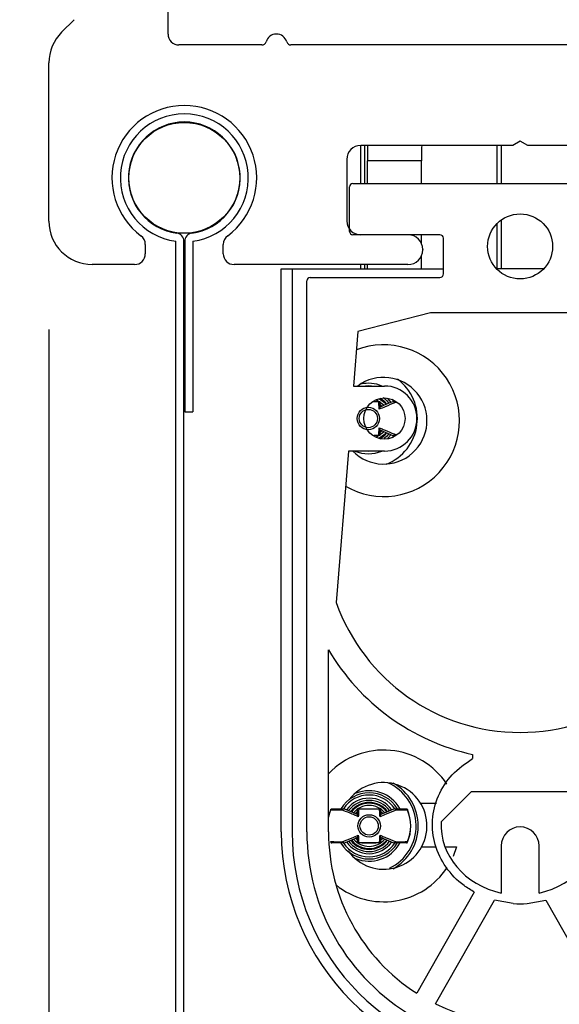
# Model space of a CAD drawing. Header units: inches. Extents: x 218.9 to 312.4, y 214.8 to 247.8.
# Tile 112 of 256: x 244.834 to 245.068, y 216.632 to 217.058. Entities that reach past the tile are written whole.
import ezdxf

# ---------------------------------------------------------------- set-up
doc = ezdxf.new("R2010")
doc.units = ezdxf.units.IN
doc.header["$LTSCALE"] = 0.25
doc.header["$MEASUREMENT"] = 0
doc.layers.add('ANNOTATIONS', color=1, linetype='Continuous')
doc.layers.add('DETAILS', color=4, linetype='Continuous')
doc.styles.add('ARIAL', font='arial.ttf', dxfattribs={"height": 0.09375})
doc.dimstyles.new('STANDARD$0', dxfattribs={"dimtxt": 0.09375, "dimasz": 0.09375, "dimexe": 0.03125, "dimexo": 0.046875, "dimgap": 0.09, "dimtad": 0, "dimtih": 1, "dimtoh": 1, "dimdec": 4, "dimzin": 0, "dimdsep": 46, "dimtxsty": 'ARIAL', "dimcen": 0.09, "dimadec": 0, "dimazin": 0, "dimtfac": 1, "dimtdec": 4, "dimtofl": 0, "dimtmove": 0, "dimatfit": 1, "dimfxl": 1, "dimtolj": 1, "dimtzin": 0, "dimarcsym": 0})

# ---------------------------------------------------------------- blocks, each defined once
blk = doc.blocks.new('*D104')
at = {"layer": 'ANNOTATIONS', "color": 0, "lineweight": -2, "transparency": 16777216}
for p, q in [((244.9734276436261, 218.1003702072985), (244.5667855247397, 218.1003702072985)), ((244.5980355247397, 218.0066202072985), (244.5980355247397, 217.4033444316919)), ((244.5980355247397, 216.5231211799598), (244.5980355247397, 217.1263969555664)), ((245.0037118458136, 216.4293711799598), (244.5667855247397, 216.4293711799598))]:
    blk.add_line(p, q, dxfattribs=at)
at = {"layer": 'ANNOTATIONS', "color": 0, "transparency": 16777216}
for points in [[(244.5824105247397, 218.0066202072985), (244.6136605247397, 218.0066202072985), (244.5980355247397, 218.1003702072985)], [(244.5824105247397, 216.5231211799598), (244.6136605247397, 216.5231211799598), (244.5980355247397, 216.4293711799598)]]:
    blk.add_solid(points, dxfattribs=at)
at = {"layer": 'defpoints', "color": 0, "transparency": 16777216}
for p in [(245.0203026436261, 218.1003702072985), (244.5980355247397, 216.4293711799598), (245.0505868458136, 216.4293711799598)]:
    blk.add_point(p, dxfattribs=at)
at = {"layer": 'ANNOTATIONS', "color": 0, "transparency": 16777216, "insert": (244.5980355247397, 217.264870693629), "char_height": 0.09375, "attachment_point": 5, "style": 'ARIAL'}
blk.add_mtext('\\A1;11 1/2"', dxfattribs=at)
blk = doc.blocks.new('*D105')
at = {"layer": 'ANNOTATIONS', "color": 0, "lineweight": -2, "transparency": 16777216}
for p, q in [((244.846865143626, 216.9238077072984), (244.846865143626, 216.269871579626)), ((245.254677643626, 216.9238077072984), (245.254677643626, 216.269871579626)), ((244.753115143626, 216.301121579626), (244.659365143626, 216.301121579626)), ((245.348427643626, 216.301121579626), (245.442177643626, 216.301121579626))]:
    blk.add_line(p, q, dxfattribs=at)
at = {"layer": 'ANNOTATIONS', "color": 0, "transparency": 16777216}
for points in [[(244.753115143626, 216.316746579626), (244.753115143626, 216.285496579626), (244.846865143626, 216.301121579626)], [(245.348427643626, 216.316746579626), (245.348427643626, 216.285496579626), (245.254677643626, 216.301121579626)]]:
    blk.add_solid(points, dxfattribs=at)
at = {"layer": 'defpoints', "color": 0, "transparency": 16777216}
for p in [(244.846865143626, 216.9706827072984), (245.254677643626, 216.9706827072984), (244.846865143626, 216.301121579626)]:
    blk.add_point(p, dxfattribs=at)
at = {"layer": 'ANNOTATIONS', "color": 0, "transparency": 16777216, "insert": (244.3690432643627, 216.301121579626), "char_height": 0.09375, "attachment_point": 5, "style": 'ARIAL'}
blk.add_mtext('\\A1;2 3/16"', dxfattribs=at)
blk = doc.blocks.new('*D106')
at = {"layer": 'ANNOTATIONS', "color": 0, "lineweight": -2, "transparency": 16777216}
for p, q in [((245.4529109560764, 217.220909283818), (245.4529109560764, 216.0946774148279)), ((244.846865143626, 216.9238077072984), (244.846865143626, 216.0946774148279)), ((244.753115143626, 216.1259274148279), (244.659365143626, 216.1259274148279)), ((245.5466609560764, 216.1259274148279), (245.6404109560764, 216.1259274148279))]:
    blk.add_line(p, q, dxfattribs=at)
at = {"layer": 'ANNOTATIONS', "color": 0, "transparency": 16777216}
for points in [[(244.753115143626, 216.1415524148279), (244.753115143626, 216.1103024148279), (244.846865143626, 216.1259274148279)], [(245.5466609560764, 216.1415524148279), (245.5466609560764, 216.1103024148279), (245.4529109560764, 216.1259274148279)]]:
    blk.add_solid(points, dxfattribs=at)
at = {"layer": 'defpoints', "color": 0, "transparency": 16777216}
for p in [(245.4529109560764, 217.267784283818), (244.846865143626, 216.9706827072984), (244.846865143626, 216.1259274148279)]:
    blk.add_point(p, dxfattribs=at)
at = {"layer": 'ANNOTATIONS', "color": 0, "transparency": 16777216, "insert": (245.1577792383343, 216.1259274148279), "char_height": 0.09375, "attachment_point": 5, "style": 'ARIAL'}
blk.add_mtext('\\A1;3 1/4"', dxfattribs=at)

msp = doc.modelspace()

# ---------------------------------------------------------------- linework, layer by layer
at = {"layer": 'DETAILS'}
for p, q in [((244.898427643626, 217.0516358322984), (244.898427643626, 217.0875343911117)), ((244.8523568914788, 217.0524400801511), (244.8577796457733, 217.0578628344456)), ((244.9390137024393, 217.0469483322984), (244.903115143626, 217.0469483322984)), ((245.1499512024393, 217.0469483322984), (244.9515915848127, 217.0469483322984)), ((244.846865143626, 216.9706827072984), (244.846865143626, 217.0391818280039)), ((244.9816732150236, 217.0034475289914), (244.9816732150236, 216.9869690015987)), ((245.0475237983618, 217.0034483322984), (244.981771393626, 217.0034483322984)), ((244.9835482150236, 216.9869690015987), (244.9835482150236, 217.0034483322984)), ((245.0407357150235, 217.0034483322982), (245.0407357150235, 216.9869690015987)), ((245.0426107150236, 217.0034483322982), (245.0426107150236, 216.9869690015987)), ((245.050771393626, 217.0053233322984), (245.0475237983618, 217.0034483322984)), ((245.0540189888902, 217.0034483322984), (245.050771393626, 217.0053233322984)), ((245.119771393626, 217.0034483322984), (245.0540189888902, 217.0034483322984)), ((244.975771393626, 216.9974483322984), (244.975771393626, 216.9708233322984)), ((245.0080830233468, 216.9968049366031), (244.984677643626, 216.9968049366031)), ((244.984677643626, 216.9869690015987), (244.984677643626, 216.9968049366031)), ((245.0080830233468, 216.9869690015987), (245.0080830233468, 216.9968049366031)), ((244.9769326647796, 216.9662997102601), (244.9769326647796, 216.9854926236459)), ((244.9784090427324, 216.9869690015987), (245.1230940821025, 216.9869690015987)), ((245.0407357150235, 216.969652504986), (245.0407357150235, 216.9500595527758)), ((245.0426107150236, 216.9712479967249), (245.0426107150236, 216.9500595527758)), ((245.0160566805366, 216.9648233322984), (244.9784090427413, 216.9648233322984)), ((245.0080830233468, 216.9609252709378), (245.0080830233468, 216.9648233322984)), ((245.0175330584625, 216.9478449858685), (245.0175330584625, 216.9633469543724)), ((244.888583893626, 216.9606046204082), (244.888583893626, 216.9566202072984)), ((244.901767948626, 216.5781900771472), (244.901767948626, 216.9619977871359)), ((244.9052743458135, 216.5781900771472), (244.9052743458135, 216.9619977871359)), ((244.9056434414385, 216.9619977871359), (244.9056434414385, 216.8881788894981)), ((244.909149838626, 216.9619977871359), (244.909149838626, 216.8881788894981)), ((244.922333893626, 216.9566202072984), (244.922333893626, 216.9606046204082)), ((245.0080830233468, 216.9500595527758), (245.0080830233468, 216.9558307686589)), ((245.008583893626, 216.9584483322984), (245.008583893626, 216.9583077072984)), ((244.883896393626, 216.9519327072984), (244.865615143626, 216.9519327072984)), ((245.002208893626, 216.9519327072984), (244.927021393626, 216.9519327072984)), ((244.9816732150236, 216.9519327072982), (244.9816732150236, 216.9500595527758)), ((244.9835482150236, 216.9500595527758), (244.9835482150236, 216.9519327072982)), ((244.984677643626, 216.9500595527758), (244.984677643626, 216.9519327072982)), ((244.9474051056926, 216.9500595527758), (245.0175330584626, 216.9500595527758)), ((244.9474051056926, 216.7064571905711), (244.9474051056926, 216.9500595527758)), ((244.9520926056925, 216.9500595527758), (244.9520926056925, 216.7064571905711)), ((244.9599543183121, 216.9463686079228), (245.0160566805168, 216.9463686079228)), ((245.0609121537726, 216.9500595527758), (245.0405909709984, 216.9500595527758)), ((244.9584779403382, 216.7064571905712), (244.9584779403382, 216.9448922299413)), ((245.0119878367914, 216.931055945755), (244.9805481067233, 216.9229311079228)), ((245.0895152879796, 216.931055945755), (245.0119878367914, 216.931055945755)), ((244.9805481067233, 216.9229311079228), (244.9786704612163, 216.8993878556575)), ((244.9786704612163, 216.8993878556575), (244.9920484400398, 216.8993878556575)), ((244.996183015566, 216.8927495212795), (244.9954450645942, 216.893750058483)), ((244.9056434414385, 216.8881788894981), (244.909149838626, 216.8881788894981)), ((244.9900498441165, 216.8804368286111), (244.9956213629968, 216.8780442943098)), ((244.9955418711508, 216.8770212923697), (244.9961736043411, 216.8778871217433)), ((244.9764274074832, 216.8712628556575), (244.971202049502, 216.8057436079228)), ((244.9920484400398, 216.8712628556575), (244.9764274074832, 216.8712628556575)), ((244.9678529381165, 216.7064571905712), (244.9678529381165, 216.7852699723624)), ((245.030117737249, 216.7400163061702), (245.030117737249, 216.7381768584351)), ((245.0165560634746, 216.7108567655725), (245.0297057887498, 216.724006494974)), ((245.0297057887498, 216.724006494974), (245.0717973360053, 216.724006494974)), ((244.980441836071, 216.7139535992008), (244.9748703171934, 216.7163461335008)), ((245.0146208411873, 216.7187768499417), (245.0077352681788, 216.7187768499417)), ((244.9904018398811, 216.7041765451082), (244.9959733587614, 216.701784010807)), ((245.0080915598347, 216.6999676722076), (245.014470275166, 216.6999676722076)), ((245.0182622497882, 216.6999676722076), (245.0232225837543, 216.6999676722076)), ((245.0232225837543, 216.6999676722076), (245.0217129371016, 216.6958110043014)), ((245.0425484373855, 216.7004542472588), (245.0425484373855, 216.6800393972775)), ((245.0589546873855, 216.6800393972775), (245.0589546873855, 216.7004542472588)), ((245.0309247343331, 216.6804136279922), (245.0060097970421, 216.6366692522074)), ((245.0141756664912, 216.6320637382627), (245.0397019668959, 216.6768815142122)), ((245.0477828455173, 216.6755085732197), (245.0397019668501, 216.6768815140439)), ((245.0537202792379, 216.6755085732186), (245.0618011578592, 216.6768815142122)), ((245.0618011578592, 216.6768815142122), (245.0873274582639, 216.6320637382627))]:
    msp.add_line(p, q, dxfattribs=at)
at = {"layer": 'DETAILS', "flags": 128}
for points in [[(244.9824611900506, 216.8993878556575), (244.9850698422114, 216.8996277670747), (244.9876784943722, 216.8993878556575)], [(244.9885665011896, 216.8934642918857), (244.9913335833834, 216.8915890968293), (244.9918502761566, 216.8910257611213)], [(244.9898721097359, 216.8938632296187), (244.9919964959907, 216.8922520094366), (244.9927492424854, 216.8914067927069)], [(244.9909431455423, 216.8906397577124), (244.990670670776, 216.8909261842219), (244.990070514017, 216.8914679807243)], [(244.9930535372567, 216.8915692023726), (244.992236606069, 216.8924921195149), (244.9902626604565, 216.8940293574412)], [(244.991477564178, 216.894355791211), (244.9928995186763, 216.8931550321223), (244.9939653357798, 216.8919191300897)], [(244.9932664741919, 216.8941039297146), (244.9935624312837, 216.8938179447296), (244.9948533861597, 216.8922917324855)], [(244.9918433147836, 216.8796166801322), (244.9913335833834, 216.8790616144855), (244.9885944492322, 216.8771984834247)], [(244.9927366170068, 216.8792280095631), (244.9919964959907, 216.8783987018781), (244.9896098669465, 216.8766451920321)], [(244.9901397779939, 216.8792397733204), (244.990670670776, 216.8797245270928), (244.9909690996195, 216.8800397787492)], [(244.9901710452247, 216.8765673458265), (244.992236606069, 216.8781585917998), (244.9930779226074, 216.8791128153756)], [(244.99394549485, 216.8787048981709), (244.9928995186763, 216.8774956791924), (244.9919186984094, 216.8766247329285)], [(244.9948285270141, 216.8783241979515), (244.9935624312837, 216.8768327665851), (244.9933124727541, 216.8765899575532)], [(244.9876784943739, 216.8712628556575), (244.9850698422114, 216.87102294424), (244.982461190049, 216.8712628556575)], [(244.9688185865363, 216.716118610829), (244.9681940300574, 216.7144151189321), (244.9678529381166, 216.7131582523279)], [(244.9687674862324, 216.7158402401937), (244.9681917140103, 216.7142024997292), (244.9678529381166, 216.7128866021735)], [(244.9803374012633, 216.715138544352), (244.9798210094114, 216.7146659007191), (244.9795447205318, 216.7143752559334)], [(244.9912951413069, 216.7143794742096), (244.9910226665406, 216.7146659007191), (244.9904225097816, 216.7152076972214)], [(244.9795373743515, 216.7037630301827), (244.9798210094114, 216.70346424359), (244.9803813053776, 216.7029551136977)], [(244.9904917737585, 216.7029794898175), (244.9910226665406, 216.70346424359), (244.9913210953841, 216.7037794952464)]]:
    msp.add_lwpolyline(points, dxfattribs=at)
at = {"layer": 'DETAILS'}
for centre, radius in [((244.905458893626, 216.9894327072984), 0.02399114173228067), ((245.0507515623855, 216.9597815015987), 0.01406250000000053), ((244.9920484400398, 216.8853253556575), 0.008906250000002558), ((244.9850698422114, 216.8853253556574), 0.004841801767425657), ((244.9850698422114, 216.8853253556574), 0.003963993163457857), ((244.985421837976, 216.7090650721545), 0.004841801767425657), ((244.985421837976, 216.7090650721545), 0.003963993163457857)]:
    msp.add_circle(centre, radius, dxfattribs=at)
for centre, radius, start, end in [((244.865615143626, 217.0391818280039), 0.0187500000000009, 134.9999999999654, 180), ((244.903115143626, 217.0516358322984), 0.00468750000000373, 180, 270), ((244.945302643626, 217.0469483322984), 0.00468750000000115, 16.60154959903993, 163.3984504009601), ((244.9390137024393, 217.0488233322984), 0.001875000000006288, 270, 343.3984504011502), ((244.9515915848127, 217.0488233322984), 0.001875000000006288, 196.6015495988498, 270), ((244.905458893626, 216.9894327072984), 0.03131250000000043, 306.7953301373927, 233.2046698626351), ((244.905458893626, 216.9894327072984), 0.02768208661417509, 277.662255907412, 262.3377440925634), ((244.905458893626, 216.9894327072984), 0.02417568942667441, 277.6622559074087, 262.3377440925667), ((244.981771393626, 216.9974483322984), 0.006000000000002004, 90, 180), ((245.3206874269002, 216.996907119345), 0.3360097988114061, 178.8845338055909, 180.017424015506), ((245.3440928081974, 216.996907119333), 0.3360098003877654, 178.8845338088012, 180.0174240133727), ((244.9784090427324, 216.9854926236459), 0.001476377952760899, 90, 180), ((244.865615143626, 216.9706827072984), 0.01874999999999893, 180, 270), ((244.981771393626, 216.9708233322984), 0.006000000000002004, 180, 270), ((244.883896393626, 216.9606046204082), 0.004687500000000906, 0, 53.2046698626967), ((244.901767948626, 216.9619977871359), 0.003506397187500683, 0, 82.33774409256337), ((244.909149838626, 216.9619977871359), 0.003506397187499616, 97.66225590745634, 180), ((244.927021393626, 216.9606046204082), 0.004687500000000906, 126.7953301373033, 180), ((244.9784090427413, 216.9662997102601), 0.001476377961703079, 180, 270), ((245.002208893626, 216.9584483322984), 0.006374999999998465, 0, 90), ((245.0160566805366, 216.9633469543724), 0.001476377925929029, 0, 90), ((244.883896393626, 216.9566202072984), 0.004687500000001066, 270, 0), ((244.927021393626, 216.9566202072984), 0.004687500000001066, 180, 270), ((245.002208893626, 216.9583077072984), 0.006374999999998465, 270, 0), ((244.9599543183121, 216.9448922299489), 0.00147637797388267, 90, 180.0000002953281), ((245.0160566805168, 216.9478449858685), 0.001476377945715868, 270, 0), ((244.9916964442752, 216.8843775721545), 0.03281250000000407, 239.8396244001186, 111.0406552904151), ((244.9916964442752, 216.8843775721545), 0.01875000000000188, 224.3830180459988, 126.8174867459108), ((244.9850698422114, 216.8853253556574), 0.01523991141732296, 67.33023205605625, 102.5093597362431), ((244.9920484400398, 216.8853253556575), 0.01406250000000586, 270, 90), ((244.9850698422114, 216.8853253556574), 0.021237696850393, 291.5290813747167, 53.39441931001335), ((244.9850698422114, 216.8853253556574), 0.01523991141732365, 247.330232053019, 292.6697679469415), ((245.0507515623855, 216.8338686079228), 0.08437500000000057, 199.4712206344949, 340.5287793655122), ((245.0507515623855, 216.8338686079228), 0.0960937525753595, 210.3806127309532, 257.6005483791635), ((244.9916964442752, 216.7090650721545), 0.03281250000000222, 33.44872817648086, 136.2378066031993), ((244.9916964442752, 216.7090650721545), 0.01874999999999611, 215.0500800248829, 142.4172940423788), ((244.985421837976, 216.7090650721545), 0.02030019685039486, 295.6210902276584, 66.71235897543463), ((244.985421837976, 216.7090650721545), 0.02123769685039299, 299.1977721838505, 60.49139116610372), ((244.985421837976, 216.7090650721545), 0.01430241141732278, 31.7616542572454, 148.2248327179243), ((244.985421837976, 216.7090650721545), 0.01336491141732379, 33.7449404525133, 146.0361977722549), ((244.985421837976, 216.7090650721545), 0.01201033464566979, 35.45278402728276, 144.381844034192), ((244.985421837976, 216.7090650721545), 0.01523991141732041, 29.62997182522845, 111.6135480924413), ((244.985421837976, 216.7090650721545), 0.01107283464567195, 36.54764909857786, 143.3344357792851), ((244.985421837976, 216.7090650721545), 0.01013533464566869, 38.02806685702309, 142.3002062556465), ((244.985421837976, 216.7090650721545), 0.00979576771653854, 38.37625287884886, 141.585092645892), ((244.985421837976, 216.7090650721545), 0.008858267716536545, 40.05423467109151, 139.9798428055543), ((244.985421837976, 216.7090650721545), 0.01803941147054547, 336.9936001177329, 23.16303290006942), ((244.985421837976, 216.7090650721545), 0.01797972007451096, 337.8629835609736, 22.13701643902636), ((245.0507515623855, 216.7004542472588), 0.008203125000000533, 0, 180), ((245.0507515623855, 216.7064571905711), 0.1033464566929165, 180, 0), ((245.0507515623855, 216.7064571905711), 0.09865895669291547, 180, 0), ((245.0507515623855, 216.7064571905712), 0.09227362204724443, 180, 1.175410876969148e-08), ((245.0507515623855, 216.7064571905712), 0.0828986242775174, 180, 237.3356499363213), ((244.985421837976, 216.7090650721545), 0.008858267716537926, 220.0912098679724, 319.8758460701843), ((244.985421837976, 216.7090650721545), 0.01430241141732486, 211.6173577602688, 328.3908599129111), ((244.985421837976, 216.7090650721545), 0.01336491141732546, 213.7976415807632, 326.1824974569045), ((244.985421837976, 216.7090650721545), 0.01201033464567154, 215.3582126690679, 324.3432683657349), ((244.985421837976, 216.7090650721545), 0.01107283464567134, 216.4451655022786, 323.2802938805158), ((244.985421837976, 216.7090650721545), 0.01013533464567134, 217.9532065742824, 322.1962639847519), ((244.985421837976, 216.7090650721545), 0.009795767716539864, 218.2605545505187, 321.5049525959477), ((244.985421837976, 216.7090650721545), 0.01523991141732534, 247.2550755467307, 330.7177255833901), ((244.9916964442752, 216.7090650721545), 0.03281250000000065, 231.0859589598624, 326.6790492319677), ((245.0507515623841, 216.7104773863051), 0.03509460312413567, 265.1474458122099, 274.8525541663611), ((245.0507515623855, 216.7064571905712), 0.08289862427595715, 243.8187412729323, 296.1812587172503)]:
    msp.add_arc(centre, radius, start, end, dxfattribs=at)
for major_axis, ratio, start_param, end_param in [((-0.03422840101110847, -1.390958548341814e-08), 0.8873077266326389, 6.239335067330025, 7.611967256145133), ((0.03422840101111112, -1.390958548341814e-08), 0.88730772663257, 4.954403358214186, 6.327035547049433)]:
    msp.add_ellipse((245.0507515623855, 216.7095254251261), major_axis=major_axis, ratio=ratio, start_param=start_param, end_param=end_param, dxfattribs=at)
for points, knots in [([(244.9895818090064, 216.8925132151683), (244.9889420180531, 216.8925472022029), (244.988254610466, 216.8925837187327), (244.9872639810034, 216.8926093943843), (244.9871953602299, 216.8926111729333)], [0, 0, 0, 0, 0.9307301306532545, 0.9999999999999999, 0.9999999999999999, 0.9999999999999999, 0.9999999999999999]), ([(244.9877617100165, 216.8927072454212), (244.9884228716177, 216.8927072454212), (244.9892421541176, 216.8927072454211), (244.9898735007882, 216.8927072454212), (244.9899953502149, 216.8927072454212)], [0, 0, 0, 0, 0.8070007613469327, 1, 1, 1, 1]), ([(244.9895818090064, 216.8925132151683), (244.9895840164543, 216.8925146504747), (244.9896245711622, 216.8925410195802), (244.9898013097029, 216.8926515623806), (244.9899097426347, 216.8926826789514), (244.9899953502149, 216.8927072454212)], [0, 0, 0, 0, 0.0119724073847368, 0.2199542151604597, 1, 1, 1, 1]), ([(244.9897854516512, 216.8893122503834), (244.9897545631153, 216.8897336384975), (244.9896678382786, 216.8909167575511), (244.9896155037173, 216.8918879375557), (244.9895818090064, 216.8925132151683)], [0, 0, 0, 0, 0.3561671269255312, 0.9999999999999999, 0.9999999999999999, 0.9999999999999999, 0.9999999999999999]), ([(244.9967603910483, 216.8922154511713), (244.9952989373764, 216.8916200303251), (244.9929887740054, 216.8906788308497), (244.9906461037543, 216.8896794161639), (244.9897854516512, 216.8893122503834)], [0, 0, 0, 0, 0.6326191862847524, 0.9999999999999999, 0.9999999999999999, 0.9999999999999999, 0.9999999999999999]), ([(244.9956647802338, 216.8925901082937), (244.9943030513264, 216.8920553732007), (244.9924377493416, 216.8913228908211), (244.9905524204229, 216.8904221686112), (244.990043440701, 216.8901790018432)], [0, 0, 0, 0, 0.7300313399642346, 1, 1, 1, 1]), ([(244.990052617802, 216.8927072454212), (244.990052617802, 216.8924394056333), (244.990052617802, 216.892037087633), (244.990052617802, 216.8911904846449), (244.990052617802, 216.8905842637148), (244.990052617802, 216.8901238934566)], [0, 0, 0, 0, 0.3239507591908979, 0.486601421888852, 1, 1, 1, 1]), ([(244.9967603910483, 216.8922154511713), (244.9967536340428, 216.892227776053), (244.9966918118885, 216.8923405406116), (244.9965376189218, 216.8925182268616), (244.9962656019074, 216.8926782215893), (244.9960728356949, 216.8926977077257), (244.9959784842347, 216.8927072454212)], [0, 0, 0, 0, 0.04225452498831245, 0.3866011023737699, 0.6997654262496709, 1, 1, 1, 1]), ([(244.9959784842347, 216.8927072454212), (244.9961227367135, 216.8927072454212), (244.9963732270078, 216.8927072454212), (244.9966104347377, 216.8927072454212), (244.9967110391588, 216.8927072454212)], [0, 0, 0, 0, 0.5758805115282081, 1, 1, 1, 1]), ([(244.9975750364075, 216.8921925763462), (244.997440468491, 216.8921961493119), (244.9971716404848, 216.8922032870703), (244.9968973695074, 216.8922113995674), (244.9967603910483, 216.8922154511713)], [0, 0, 0, 0, 0.5005725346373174, 1, 1, 1, 1]), ([(244.9897854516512, 216.8893122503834), (244.9897867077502, 216.8893151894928), (244.9898464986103, 216.8894550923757), (244.9899841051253, 216.8897918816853), (244.9900264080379, 216.8899968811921), (244.990052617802, 216.8901238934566)], [0, 0, 0, 0, 0.00809747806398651, 0.3854434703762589, 1, 1, 1, 1]), ([(244.9871308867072, 216.8780378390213), (244.9872213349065, 216.8780401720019), (244.9882356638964, 216.8780663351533), (244.9889401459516, 216.8781035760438), (244.9895818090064, 216.8781374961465)], [0, 0, 0, 0, 0.08917047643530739, 1, 1, 1, 1]), ([(244.9895818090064, 216.8781374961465), (244.9896155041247, 216.8787627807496), (244.9896678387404, 216.8797339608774), (244.9897545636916, 216.8809170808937), (244.9897854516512, 216.8813384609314)], [0, 0, 0, 0, 0.6438399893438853, 0.9999999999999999, 0.9999999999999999, 0.9999999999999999, 0.9999999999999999]), ([(244.9899953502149, 216.8779434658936), (244.9898824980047, 216.8779796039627), (244.9897682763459, 216.8780161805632), (244.9895840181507, 216.878136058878), (244.9895818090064, 216.8781374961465)], [0, 0, 0, 0, 0.9880106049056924, 1, 1, 1, 1]), ([(244.9897854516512, 216.8813384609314), (244.9903367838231, 216.8811022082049), (244.9911995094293, 216.8807325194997), (244.993362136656, 216.8798251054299), (244.9951340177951, 216.8790966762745), (244.9965964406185, 216.8785019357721), (244.9967603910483, 216.8784352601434)], [0, 0, 0, 0, 0.2347780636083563, 0.3673811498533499, 0.9290778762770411, 1, 1, 1, 1]), ([(244.990052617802, 216.8805268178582), (244.9900309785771, 216.8806376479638), (244.9899917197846, 216.8808387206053), (244.989857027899, 216.88117098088), (244.9897867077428, 216.881335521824), (244.9897854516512, 216.8813384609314)], [0, 0, 0, 0, 0.5467316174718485, 0.9919035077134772, 1, 1, 1, 1]), ([(244.990052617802, 216.8805268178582), (244.990052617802, 216.8800664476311), (244.990052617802, 216.8794602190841), (244.990052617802, 216.8786136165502), (244.990052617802, 216.8782112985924), (244.990052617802, 216.8779434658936)], [0, 0, 0, 0, 0.513398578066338, 0.6760577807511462, 1, 1, 1, 1]), ([(244.9959784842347, 216.8779434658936), (244.9960770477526, 216.8779538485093), (244.9962741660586, 216.8779746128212), (244.9965441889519, 216.8781390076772), (244.9966939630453, 216.8783140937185), (244.9967536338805, 216.8784229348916), (244.9967603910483, 216.8784352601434)], [0, 0, 0, 0, 0.3134514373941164, 0.6268751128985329, 0.9577470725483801, 1, 1, 1, 1]), ([(244.9967603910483, 216.8784352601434), (244.996898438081, 216.8784395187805), (244.9971385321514, 216.8784469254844), (244.9973648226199, 216.8784517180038), (244.9974610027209, 216.8784537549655)], [0, 0, 0, 0, 0.5749706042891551, 1, 1, 1, 1]), ([(244.9899953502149, 216.8779434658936), (244.9898733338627, 216.8779434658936), (244.9891924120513, 216.8779434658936), (244.9883090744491, 216.8779434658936), (244.9875840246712, 216.8779434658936)], [0, 0, 0, 0, 0.179192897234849, 1, 1, 1, 1]), ([(244.9959784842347, 216.8779434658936), (244.9959636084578, 216.8779434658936), (244.9959289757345, 216.8779434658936), (244.9958809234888, 216.8779434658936), (244.9958153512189, 216.8779434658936), (244.9958237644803, 216.8779434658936), (244.9958301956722, 216.8779434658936)], [0, 0, 0, 0, 0.07612835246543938, 0.17723660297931, 0.371070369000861, 1, 1, 1, 1]), ([(244.9966621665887, 216.8779434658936), (244.9965776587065, 216.8779434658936), (244.9963564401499, 216.8779434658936), (244.996122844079, 216.8779434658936), (244.9959784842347, 216.8779434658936)], [0, 0, 0, 0, 0.3820108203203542, 1, 1, 1, 1]), ([(245.0309247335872, 216.6804136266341), (245.0294085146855, 216.6813304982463), (245.0247232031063, 216.6841637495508), (245.0183018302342, 216.6908339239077), (245.0133700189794, 216.7007306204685), (245.0122625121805, 216.7116626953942), (245.0148692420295, 216.7223051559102), (245.0209469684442, 216.7317613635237), (245.0270354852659, 216.7360206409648), (245.030117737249, 216.7381768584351)], [0, 0, 0, 0, 0.07501913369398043, 0.2318187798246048, 0.3847221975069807, 0.5357489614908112, 0.6873851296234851, 0.8417417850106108, 1, 1, 1, 1]), ([(244.9687674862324, 216.7158402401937), (244.9687675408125, 216.7158443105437), (244.9687685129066, 216.7159168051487), (244.9687905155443, 216.7160761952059), (244.9688871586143, 216.716268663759), (244.9690583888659, 216.7164155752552), (244.9692191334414, 216.7164364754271), (244.9692997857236, 216.7164469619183)], [0, 0, 0, 0, 0.01256958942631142, 0.2238695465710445, 0.5153237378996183, 0.7568176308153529, 0.9999999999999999, 0.9999999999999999, 0.9999999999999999, 0.9999999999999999]), ([(244.9692997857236, 216.7164469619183), (244.9708662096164, 216.7164469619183), (244.9725693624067, 216.7164469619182), (244.9743687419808, 216.7164469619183), (244.9745131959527, 216.7164469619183)], [0, 0, 0, 0, 0.9197201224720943, 0.9999999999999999, 0.9999999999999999, 0.9999999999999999, 0.9999999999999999]), ([(244.9737312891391, 216.7159551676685), (244.9737380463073, 216.715967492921), (244.9737977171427, 216.716076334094), (244.9739474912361, 216.7162514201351), (244.9742175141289, 216.7164158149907), (244.9744146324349, 216.7164365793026), (244.9745131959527, 216.7164469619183)], [0, 0, 0, 0, 0.04225292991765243, 0.3731248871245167, 0.6865485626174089, 1, 1, 1, 1]), ([(244.9745131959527, 216.7164469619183), (244.9745280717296, 216.7164469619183), (244.9745627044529, 216.7164469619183), (244.9746107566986, 216.7164469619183), (244.9746763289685, 216.7164469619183), (244.9746679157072, 216.7164469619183), (244.9746614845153, 216.7164469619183)], [0, 0, 0, 0, 0.0761283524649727, 0.1772366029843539, 0.3710703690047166, 1, 1, 1, 1]), ([(244.9804390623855, 216.7138636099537), (244.9804390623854, 216.7143239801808), (244.9804390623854, 216.7149302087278), (244.9804390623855, 216.7157768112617), (244.9804390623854, 216.7161791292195), (244.9804390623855, 216.7164469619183)], [0, 0, 0, 0, 0.513398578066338, 0.6760577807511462, 1, 1, 1, 1]), ([(244.9809098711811, 216.7162529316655), (244.9809076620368, 216.7162543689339), (244.9807234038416, 216.7163742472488), (244.9806091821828, 216.7164108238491), (244.9804963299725, 216.7164469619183)], [0, 0, 0, 0, 0.01198939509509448, 1, 1, 1, 1]), ([(244.9804963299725, 216.7164469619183), (244.9812571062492, 216.7164469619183), (244.9822845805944, 216.7164469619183), (244.9840299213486, 216.7164469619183), (244.9850338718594, 216.7164469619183), (244.9857999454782, 216.7164469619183), (244.9866500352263, 216.7164469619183), (244.9882593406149, 216.7164469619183), (244.9894094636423, 216.7164469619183), (244.9902238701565, 216.7164469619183), (244.9903473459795, 216.7164469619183)], [0, 0, 0, 0, 0.3048810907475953, 0.4117603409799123, 0.4723189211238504, 0.533050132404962, 0.5755937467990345, 0.665425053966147, 0.9492735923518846, 0.9999999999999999, 0.9999999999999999, 0.9999999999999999, 0.9999999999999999]), ([(244.9809098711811, 216.7162529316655), (244.9808761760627, 216.7156276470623), (244.980823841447, 216.7146564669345), (244.9807371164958, 216.7134733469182), (244.9807062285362, 216.7130519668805)], [0, 0, 0, 0, 0.643839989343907, 1, 1, 1, 1]), ([(244.989933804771, 216.7162529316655), (244.9892649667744, 216.7162851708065), (244.9883085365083, 216.7163312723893), (244.9868005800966, 216.7163744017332), (244.9858469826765, 216.7163875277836), (244.9849871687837, 216.7163881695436), (244.9838653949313, 216.7163713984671), (244.9823914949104, 216.7163236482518), (244.9814822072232, 216.716280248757), (244.9809098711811, 216.7162529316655)], [0, 0, 0, 0, 0.2771304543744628, 0.3962932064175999, 0.454318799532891, 0.5380944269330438, 0.6205793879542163, 0.7611799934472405, 1, 1, 1, 1]), ([(244.989933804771, 216.7162529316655), (244.9899360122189, 216.7162543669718), (244.9899765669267, 216.7162807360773), (244.9901533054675, 216.7163912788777), (244.9902617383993, 216.7164223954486), (244.9903473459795, 216.7164469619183)], [0, 0, 0, 0, 0.0119724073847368, 0.2199542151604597, 1, 1, 1, 1]), ([(244.9901374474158, 216.7130519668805), (244.9901065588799, 216.7134733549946), (244.9900198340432, 216.7146564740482), (244.9899674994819, 216.7156276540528), (244.989933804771, 216.7162529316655)], [0, 0, 0, 0, 0.3561671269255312, 0.9999999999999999, 0.9999999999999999, 0.9999999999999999, 0.9999999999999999]), ([(244.9960167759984, 216.7163298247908), (244.994655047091, 216.7157950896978), (244.9927897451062, 216.7150626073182), (244.9909044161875, 216.7141618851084), (244.9903954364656, 216.7139187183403)], [0, 0, 0, 0, 0.7300313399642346, 1, 1, 1, 1]), ([(244.9904046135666, 216.7164469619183), (244.9904046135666, 216.7161791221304), (244.9904046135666, 216.7157768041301), (244.9904046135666, 216.714930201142), (244.9904046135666, 216.7143239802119), (244.9904046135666, 216.7138636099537)], [0, 0, 0, 0, 0.3239507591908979, 0.486601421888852, 1, 1, 1, 1]), ([(244.9971123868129, 216.7159551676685), (244.9971056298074, 216.7159674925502), (244.9970438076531, 216.7160802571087), (244.9968896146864, 216.7162579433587), (244.996617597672, 216.7164179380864), (244.9964248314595, 216.7164374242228), (244.9963304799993, 216.7164469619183)], [0, 0, 0, 0, 0.04225452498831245, 0.3866011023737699, 0.6997654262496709, 1, 1, 1, 1]), ([(244.9963304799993, 216.7164469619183), (244.9964734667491, 216.7164469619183), (244.9982728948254, 216.7164469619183), (244.9999760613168, 216.7164469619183), (245.0015438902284, 216.7164469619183)], [0, 0, 0, 0, 0.07946233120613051, 1, 1, 1, 1]), ([(245.0015438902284, 216.7164469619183), (245.0016245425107, 216.7164364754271), (245.0017852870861, 216.7164155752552), (245.0019565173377, 216.716268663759), (245.0020531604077, 216.7160761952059), (245.0020751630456, 216.7159168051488), (245.0020761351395, 216.7158443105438), (245.0020761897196, 216.7158402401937)], [0, 0, 0, 0, 0.2431823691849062, 0.4846762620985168, 0.7761304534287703, 0.9874304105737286, 1, 1, 1, 1]), ([(244.9737312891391, 216.7159551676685), (244.9735930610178, 216.7159511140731), (244.9718746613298, 216.7159007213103), (244.9702559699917, 216.7158692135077), (244.9687674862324, 216.7158402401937)], [0, 0, 0, 0, 0.0804400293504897, 1, 1, 1, 1]), ([(244.9807062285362, 216.7130519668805), (244.9801548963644, 216.7132882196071), (244.9792921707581, 216.7136579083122), (244.9771295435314, 216.7145653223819), (244.9753576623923, 216.7152937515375), (244.973895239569, 216.7158884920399), (244.9737312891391, 216.7159551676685)], [0, 0, 0, 0, 0.2347780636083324, 0.3673811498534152, 0.9290778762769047, 1, 1, 1, 1]), ([(244.9807062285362, 216.7130519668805), (244.9807049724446, 216.713054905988), (244.9806346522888, 216.7132194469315), (244.9804999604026, 216.7135517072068), (244.9804607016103, 216.7137527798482), (244.9804390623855, 216.7138636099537)], [0, 0, 0, 0, 0.008096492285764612, 0.4532683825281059, 1, 1, 1, 1]), ([(244.9971123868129, 216.7159551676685), (244.995650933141, 216.7153597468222), (244.99334076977, 216.7144185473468), (244.9909980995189, 216.713419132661), (244.9901374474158, 216.7130519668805)], [0, 0, 0, 0, 0.6326191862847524, 0.9999999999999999, 0.9999999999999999, 0.9999999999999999, 0.9999999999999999]), ([(244.9901374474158, 216.7130519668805), (244.9901387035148, 216.7130549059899), (244.990198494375, 216.7131948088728), (244.9903361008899, 216.7135315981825), (244.9903784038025, 216.7137365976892), (244.9904046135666, 216.7138636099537)], [0, 0, 0, 0, 0.00809747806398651, 0.3854434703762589, 1, 1, 1, 1]), ([(245.0020761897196, 216.7158402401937), (245.0018397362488, 216.7158445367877), (245.0006574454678, 216.7158660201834), (244.9991477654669, 216.7158990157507), (244.9977055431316, 216.7159377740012), (244.9972491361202, 216.715951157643), (244.9971123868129, 216.7159551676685)], [0, 0, 0, 0, 0.1468847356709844, 0.7344382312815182, 0.9204320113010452, 1, 1, 1, 1]), ([(244.9737312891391, 216.7021749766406), (244.975192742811, 216.7027703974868), (244.977502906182, 216.7037115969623), (244.9798455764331, 216.704711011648), (244.9807062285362, 216.7050781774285)], [0, 0, 0, 0, 0.6326191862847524, 0.9999999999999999, 0.9999999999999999, 0.9999999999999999, 0.9999999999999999]), ([(244.9748269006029, 216.7018003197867), (244.9761886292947, 216.7023350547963), (244.9780539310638, 216.7030675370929), (244.9799392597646, 216.7039682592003), (244.9804482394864, 216.7042114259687)], [0, 0, 0, 0, 0.7300313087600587, 1, 1, 1, 1]), ([(244.9804390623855, 216.7042665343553), (244.9804652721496, 216.7043935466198), (244.9805075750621, 216.7045985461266), (244.9806451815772, 216.7049353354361), (244.9807049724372, 216.7050752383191), (244.9807062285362, 216.7050781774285)], [0, 0, 0, 0, 0.6145565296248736, 0.9919025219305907, 1, 1, 1, 1]), ([(244.9804390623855, 216.7016831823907), (244.9804390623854, 216.7019510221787), (244.9804390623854, 216.702353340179), (244.9804390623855, 216.703199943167), (244.9804390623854, 216.7038061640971), (244.9804390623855, 216.7042665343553)], [0, 0, 0, 0, 0.3239507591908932, 0.486601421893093, 1, 1, 1, 1]), ([(244.9807062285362, 216.7050781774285), (244.9807371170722, 216.7046567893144), (244.9808238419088, 216.7034736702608), (244.9808761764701, 216.7025024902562), (244.9809098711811, 216.7018772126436)], [0, 0, 0, 0, 0.3561671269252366, 1, 1, 1, 1]), ([(244.989933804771, 216.7018772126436), (244.9899674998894, 216.7025024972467), (244.990019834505, 216.7034736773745), (244.9901065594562, 216.7046567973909), (244.9901374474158, 216.7050781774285)], [0, 0, 0, 0, 0.6438399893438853, 0.9999999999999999, 0.9999999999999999, 0.9999999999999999, 0.9999999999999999]), ([(244.9901374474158, 216.7050781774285), (244.9906887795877, 216.704841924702), (244.9915515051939, 216.7044722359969), (244.9937141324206, 216.7035648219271), (244.9954860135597, 216.7028363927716), (244.9969484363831, 216.7022416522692), (244.9971123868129, 216.7021749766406)], [0, 0, 0, 0, 0.2347780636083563, 0.3673811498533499, 0.9290778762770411, 1, 1, 1, 1]), ([(244.9904046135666, 216.7042665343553), (244.9903829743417, 216.7043773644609), (244.9903437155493, 216.7045784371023), (244.9902090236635, 216.7049106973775), (244.9901387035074, 216.7050752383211), (244.9901374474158, 216.7050781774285)], [0, 0, 0, 0, 0.5467316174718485, 0.9919035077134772, 1, 1, 1, 1]), ([(244.9904046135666, 216.7042665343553), (244.9904046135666, 216.7038061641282), (244.9904046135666, 216.7031999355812), (244.9904046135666, 216.7023533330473), (244.9904046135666, 216.7019510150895), (244.9904046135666, 216.7016831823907)], [0, 0, 0, 0, 0.513398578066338, 0.6760577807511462, 1, 1, 1, 1]), ([(244.9687674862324, 216.7022899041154), (244.9690039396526, 216.7022856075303), (244.9701862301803, 216.7022641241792), (244.9716944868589, 216.7022311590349), (244.9731366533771, 216.7021924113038), (244.9735930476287, 216.7021790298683), (244.9737312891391, 216.7021749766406)], [0, 0, 0, 0, 0.1468847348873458, 0.7344382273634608, 0.9195615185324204, 1, 1, 1, 1]), ([(244.9687674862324, 216.7022899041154), (244.9687675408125, 216.7022858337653), (244.9687685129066, 216.7022133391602), (244.9687905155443, 216.7020539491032), (244.9688871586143, 216.70186148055), (244.9690583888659, 216.7017145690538), (244.9692191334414, 216.7016936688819), (244.9692997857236, 216.7016831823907)], [0, 0, 0, 0, 0.01256958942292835, 0.2238695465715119, 0.5153237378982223, 0.7568176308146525, 1, 1, 1, 1]), ([(244.9745131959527, 216.7016831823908), (244.9743687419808, 216.7016831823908), (244.9725693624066, 216.7016831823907), (244.9708662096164, 216.7016831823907), (244.9692997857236, 216.7016831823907)], [0, 0, 0, 0, 0.08027987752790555, 0.9999999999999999, 0.9999999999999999, 0.9999999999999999, 0.9999999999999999]), ([(244.9745131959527, 216.7016831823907), (244.9744189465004, 216.7016927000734), (244.9742262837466, 216.7017121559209), (244.9739542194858, 216.7018720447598), (244.9737999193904, 216.7020497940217), (244.9737380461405, 216.7021626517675), (244.9737312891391, 216.7021749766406)], [0, 0, 0, 0, 0.2999143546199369, 0.6130786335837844, 0.9577454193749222, 1, 1, 1, 1]), ([(244.9804963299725, 216.7016831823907), (244.9805819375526, 216.7017077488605), (244.9806903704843, 216.7017388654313), (244.9808671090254, 216.7018494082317), (244.9809076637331, 216.7018757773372), (244.9809098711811, 216.7018772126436)], [0, 0, 0, 0, 0.7800457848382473, 0.9880275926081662, 1, 1, 1, 1]), ([(244.9903473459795, 216.7016831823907), (244.9902238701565, 216.7016831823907), (244.9894094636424, 216.7016831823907), (244.9882593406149, 216.7016831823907), (244.9866500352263, 216.7016831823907), (244.9857999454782, 216.7016831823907), (244.9850338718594, 216.7016831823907), (244.9840299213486, 216.7016831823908), (244.9822845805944, 216.7016831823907), (244.9812571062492, 216.7016831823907), (244.9804963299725, 216.7016831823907)], [0, 0, 0, 0, 0.05072640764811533, 0.3345749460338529, 0.4244062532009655, 0.466949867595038, 0.5276810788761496, 0.5882396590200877, 0.6951189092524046, 1, 1, 1, 1]), ([(244.9809098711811, 216.7018772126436), (244.9814822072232, 216.701849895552), (244.9823914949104, 216.7018064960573), (244.9838653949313, 216.7017587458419), (244.9849871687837, 216.7017419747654), (244.9858469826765, 216.7017426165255), (244.9868005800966, 216.7017557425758), (244.9883085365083, 216.7017988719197), (244.9892649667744, 216.7018449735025), (244.989933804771, 216.7018772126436)], [0, 0, 0, 0, 0.2388200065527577, 0.3794206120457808, 0.4619055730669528, 0.5456812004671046, 0.6037067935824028, 0.7228695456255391, 0.9999999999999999, 0.9999999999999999, 0.9999999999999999, 0.9999999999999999]), ([(244.9903473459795, 216.7016831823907), (244.9902344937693, 216.7017193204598), (244.9901202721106, 216.7017558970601), (244.9899360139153, 216.7018757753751), (244.989933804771, 216.7018772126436)], [0, 0, 0, 0, 0.9880106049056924, 1, 1, 1, 1]), ([(244.9963304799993, 216.7016831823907), (244.9963156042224, 216.7016831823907), (244.9962809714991, 216.7016831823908), (244.9962329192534, 216.7016831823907), (244.9961673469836, 216.7016831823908), (244.9961757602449, 216.7016831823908), (244.9961821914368, 216.7016831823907)], [0, 0, 0, 0, 0.07612835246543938, 0.17723660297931, 0.371070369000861, 1, 1, 1, 1]), ([(244.9963304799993, 216.7016831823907), (244.9964290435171, 216.7016935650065), (244.9966261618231, 216.7017143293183), (244.9968961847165, 216.7018787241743), (244.9970459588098, 216.7020538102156), (244.9971056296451, 216.7021626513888), (244.9971123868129, 216.7021749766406)], [0, 0, 0, 0, 0.3134514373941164, 0.6268751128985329, 0.9577470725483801, 1, 1, 1, 1]), ([(245.0015438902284, 216.7016831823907), (244.9999760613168, 216.7016831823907), (244.9982728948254, 216.7016831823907), (244.9964734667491, 216.7016831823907), (244.9963304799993, 216.7016831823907)], [0, 0, 0, 0, 0.9205376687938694, 1, 1, 1, 1]), ([(244.9971123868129, 216.7021749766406), (244.9972491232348, 216.7021789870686), (244.9989675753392, 216.7022293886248), (245.0005862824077, 216.7022609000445), (245.0020761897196, 216.7022899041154)], [0, 0, 0, 0, 0.07956952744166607, 1, 1, 1, 1]), ([(245.0015438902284, 216.7016831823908), (245.0016245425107, 216.7016936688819), (245.0017852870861, 216.7017145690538), (245.0019565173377, 216.70186148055), (245.0020531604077, 216.7020539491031), (245.0020751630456, 216.7022133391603), (245.0020761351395, 216.7022858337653), (245.0020761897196, 216.7022899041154)], [0, 0, 0, 0, 0.2431823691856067, 0.4846762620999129, 0.776130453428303, 0.9874304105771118, 1, 1, 1, 1])]:
    msp.add_open_spline(points, degree=3, knots=knots, dxfattribs=at)

# ---------------------------------------------------------------- dimensions: what is measured, and where the dimension line sits
at = {"layer": 'ANNOTATIONS'}
dim = msp.add_linear_dim(base=(244.5980355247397, 216.4293711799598), p1=(245.020302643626, 218.1003702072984), p2=(245.0505868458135, 216.4293711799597), angle=90, text='11 1/2"', dimstyle='STANDARD$0', dxfattribs=at)
dim.commit()
dim.dimension.update_dxf_attribs({"geometry": '*D104', "text_midpoint": (244.5980355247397, 217.264870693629)})
for base, p1, text, picture, middle in [((244.846865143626, 216.1259274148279), (245.4529109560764, 217.267784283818), '3 1/4"', '*D106', (245.1577792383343, 216.1259274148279)), ((244.846865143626, 216.301121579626), (245.254677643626, 216.9706827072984), '2 3/16"', '*D105', (244.3690432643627, 216.301121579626))]:
    dim = msp.add_linear_dim(base=base, p1=p1, p2=(244.846865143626, 216.9706827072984), text=text, dimstyle='STANDARD$0', dxfattribs=at)
    dim.commit()
    dim.dimension.update_dxf_attribs({"geometry": picture, "text_midpoint": middle, "dimtype": 160})

doc.saveas('drawing.dxf')
